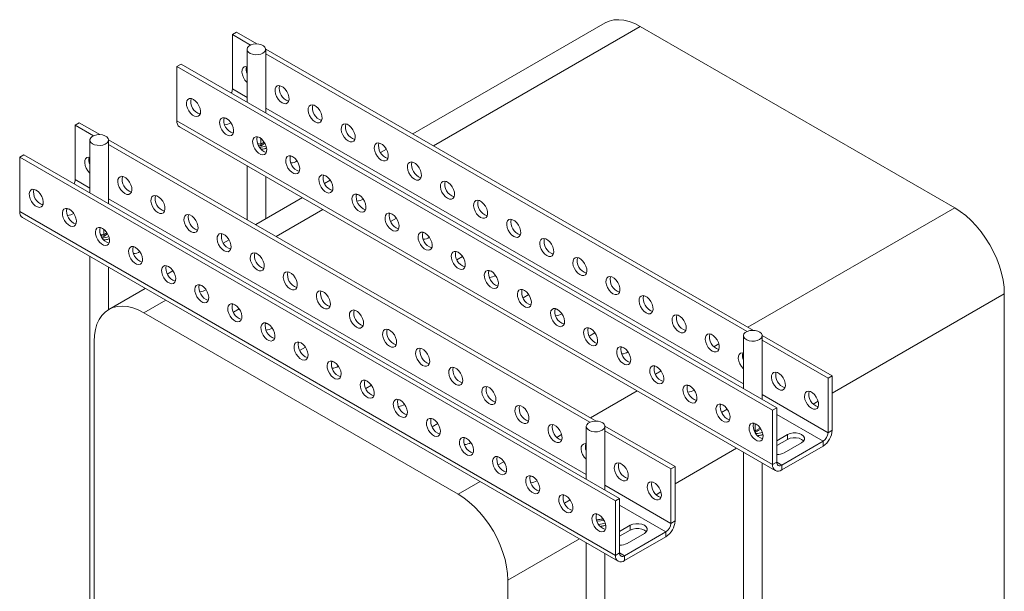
# Model space of a CAD drawing. Header units: millimetres. Extents: x -87 to 911, y -2003 to -50.
# Tile 3 of 7: x -34 to 387, y -1374 to -1130. Entities that reach past the tile are written whole.
import ezdxf

# ---------------------------------------------------------------- set-up
doc = ezdxf.new("R2010")
doc.units = ezdxf.units.MM

msp = doc.modelspace()

# ---------------------------------------------------------------- linework, layer by layer
at = {"color": 7, "linetype": 'Continuous', "lineweight": 15}
for p, q in [((216.64, -1131.32), (134.47, -1178.76)), ((57.33, -1136.27), (59.1, -1135.25)), ((67.83, -1140.29), (59.1, -1135.25)), ((365.99, -1210.37), (231.64, -1132.81)), ((65.13, -1140.78), (57.33, -1136.27)), ((57.33, -1159.55), (57.33, -1136.27)), ((63.59, -1142.6), (63.59, -1165.19)), ((279.97, -1262.76), (71.58, -1142.46)), ((71.59, -1169.81), (71.59, -1142.6)), ((277.26, -1263.24), (71.59, -1144.5)), ((33.65, -1149.95), (35.41, -1148.93)), ((288.2, -1296.9), (33.65, -1149.95)), ((33.65, -1149.95), (33.65, -1173.22)), ((289.97, -1295.88), (35.41, -1148.93)), ((288.2, -1320.17), (33.65, -1173.22)), ((43.08, -1170.23), (43.66, -1169.89)), ((53.75, -1172), (54.67, -1172.1)), ((-9.84, -1175.05), (-8.07, -1174.03)), ((-2.04, -1179.56), (-9.84, -1175.05)), ((-9.84, -1198.32), (-9.84, -1175.05)), ((0.66, -1179.07), (-8.07, -1174.03)), ((34.79, -1175.74), (289.34, -1322.69)), ((-3.59, -1181.38), (-3.59, -1203.97)), ((212.79, -1301.53), (4.4, -1181.24)), ((4.41, -1208.59), (4.41, -1181.38)), ((69.53, -1183.17), (69.53, -1180.72)), ((210.09, -1302.02), (4.41, -1183.28)), ((123.13, -1185.31), (120.64, -1186.74)), ((-33.53, -1188.73), (-31.76, -1187.71)), ((221.03, -1335.68), (-33.53, -1188.73)), ((-33.53, -1188.73), (-33.53, -1212)), ((222.8, -1334.66), (-31.76, -1187.71)), ((82.03, -1188.33), (82.96, -1188.42)), ((63.59, -1192.37), (63.59, -1215.4)), ((71.59, -1215.06), (71.59, -1196.98)), ((96.68, -1199.9), (99.13, -1198.48)), ((87.24, -1206.02), (67.29, -1217.54)), ((110.31, -1204.65), (111.24, -1204.75)), ((-24.1, -1209.01), (-23.51, -1208.67)), ((-13.43, -1210.78), (-12.5, -1210.88)), ((221.03, -1358.95), (-33.53, -1212)), ((-32.39, -1214.52), (222.17, -1361.47)), ((124.96, -1216.23), (127.41, -1214.81)), ((2.35, -1221.95), (2.35, -1219.5)), ((55.95, -1224.09), (53.47, -1225.52)), ((138.6, -1220.98), (139.53, -1221.08)), ((14.85, -1227.11), (15.78, -1227.2)), ((-3.59, -1231.14), (-3.59, -1435.87)), ((153.25, -1232.56), (155.7, -1231.14)), ((4.41, -1253.84), (4.41, -1235.76)), ((29.51, -1238.68), (31.95, -1237.26)), ((166.88, -1237.31), (167.81, -1237.41)), ((20.07, -1244.8), (4.51, -1253.78)), ((43.14, -1243.43), (44.07, -1243.53)), ((181.53, -1248.88), (183.98, -1247.47)), ((387.2, -1402.25), (387.2, -1247.11)), ((57.79, -1255.01), (60.24, -1253.59)), ((195.17, -1253.64), (196.09, -1253.74)), ((153.85, -1332.83), (19.5, -1255.27)), ((71.42, -1259.76), (72.35, -1259.86)), ((209.82, -1265.21), (212.27, -1263.8)), ((275.72, -1265.06), (275.72, -1287.65)), ((313.66, -1282.21), (283.71, -1264.92)), ((283.72, -1292.27), (283.72, -1265.06)), ((-1.71, -1267.52), (-1.71, -1422.66)), ((86.07, -1271.33), (88.52, -1269.92)), ((223.45, -1269.97), (224.38, -1270.07)), ((311.89, -1283.23), (283.72, -1266.96)), ((99.71, -1276.09), (100.64, -1276.19)), ((238.1, -1281.54), (240.55, -1280.13)), ((311.89, -1283.23), (313.66, -1282.21)), ((311.89, -1306.5), (311.89, -1283.23)), ((313.66, -1305.48), (313.66, -1282.21)), ((114.36, -1287.66), (116.81, -1286.25)), ((251.74, -1286.3), (252.66, -1286.39)), ((127.99, -1292.42), (128.92, -1292.52)), ((288.2, -1296.9), (289.97, -1295.88)), ((289.97, -1295.88), (289.97, -1319.15)), ((266.39, -1297.87), (268.84, -1296.45)), ((288.2, -1296.9), (288.2, -1320.17)), ((142.64, -1303.99), (145.09, -1302.58)), ((208.54, -1303.84), (208.54, -1326.43)), ((246.49, -1320.99), (216.54, -1303.7)), ((216.54, -1331.05), (216.54, -1303.84)), ((280.68, -1305.75), (280.68, -1302.6)), ((244.72, -1322.01), (216.54, -1305.74)), ((294.57, -1307.32), (289.97, -1309.97)), ((294.57, -1309.36), (294.57, -1307.32)), ((311.89, -1306.5), (313.66, -1305.48)), ((156.28, -1308.75), (157.2, -1308.85)), ((289.97, -1312.01), (294.57, -1309.36)), ((292.09, -1320.38), (309.77, -1310.17)), ((292.09, -1322.42), (309.77, -1312.21)), ((293.15, -1315.07), (300.58, -1310.79)), ((309.77, -1312.21), (309.77, -1310.17)), ((275.72, -1314.83), (275.72, -1519.55)), ((170.93, -1320.32), (173.38, -1318.91)), ((244.72, -1322.01), (246.49, -1320.99)), ((246.49, -1344.26), (246.49, -1320.99)), ((283.72, -1524.17), (283.72, -1319.44)), ((288.2, -1320.17), (289.97, -1319.15)), ((292.09, -1320.38), (292.09, -1322.42)), ((184.56, -1325.07), (185.49, -1325.17)), ((244.72, -1345.28), (244.72, -1322.01)), ((199.21, -1336.65), (201.66, -1335.23)), ((221.03, -1335.68), (222.8, -1334.66)), ((221.03, -1335.68), (221.03, -1358.95)), ((222.8, -1334.66), (222.8, -1357.93)), ((227.39, -1346.1), (222.8, -1348.75)), ((227.39, -1348.14), (227.39, -1346.1)), ((244.72, -1345.28), (246.49, -1344.26)), ((222.8, -1350.79), (227.39, -1348.14)), ((224.92, -1359.16), (242.6, -1348.95)), ((225.98, -1353.85), (233.4, -1349.56)), ((242.6, -1350.99), (242.6, -1348.95)), ((208.54, -1353.61), (208.54, -1558.33)), ((224.92, -1361.2), (242.6, -1350.99)), ((216.54, -1562.95), (216.54, -1358.22)), ((221.03, -1358.95), (222.8, -1357.93)), ((224.92, -1359.16), (224.92, -1361.2)), ((175.07, -1524.71), (175.07, -1369.57))]:
    msp.add_line(p, q, dxfattribs=at)
at = {"color": 8, "linetype": 'Continuous', "lineweight": 15}
for p, q in [((231.64, -1132.81), (143.25, -1183.83)), ((63.59, -1163.16), (57.33, -1159.55)), ((275.72, -1285.62), (71.59, -1167.77)), ((69.53, -1183.17), (70.86, -1182.26)), ((68.15, -1182.85), (69.53, -1183.17)), ((71.17, -1182.68), (69.63, -1183.8)), ((-3.59, -1201.93), (-9.84, -1198.32)), ((208.54, -1324.4), (4.41, -1206.55)), ((96.03, -1211.09), (76.08, -1222.61)), ((277.6, -1261.39), (365.99, -1210.37)), ((0.97, -1221.63), (2.35, -1221.95)), ((2.35, -1221.95), (3.69, -1221.04)), ((3.99, -1221.46), (2.46, -1222.58)), ((387.2, -1247.11), (313.66, -1289.56)), ((28.85, -1249.87), (19.5, -1255.27)), ((263.12, -1269.75), (265.21, -1268.54)), ((210.43, -1300.17), (230.38, -1288.65)), ((311.89, -1306.5), (283.72, -1290.23)), ((307.64, -1293.04), (305.54, -1294.25)), ((309.77, -1310.17), (289.97, -1298.74)), ((195.94, -1308.53), (198.04, -1307.32)), ((280.41, -1305.66), (280.68, -1305.75)), ((280.68, -1305.75), (282.88, -1304.56)), ((272.81, -1313.15), (246.49, -1328.34)), ((292.09, -1320.38), (289.97, -1319.15)), ((153.85, -1332.83), (163.2, -1327.43)), ((244.72, -1345.28), (216.54, -1329.01)), ((240.46, -1331.82), (238.37, -1333.03)), ((242.6, -1348.95), (222.8, -1337.52)), ((216.18, -1344.06), (213.17, -1344.28)), ((205.63, -1351.93), (175.07, -1369.57)), ((224.92, -1359.16), (222.8, -1357.93))]:
    msp.add_line(p, q, dxfattribs=at)
at = {"color": 7, "linetype": 'Continuous', "lineweight": 15, "flags": 128}
for points in [[(216.64, -1131.32), (218.41, -1130.52), (220.35, -1130.05), (222.43, -1129.92), (224.63, -1130.14), (226.92, -1130.7), (229.26, -1131.59), (231.64, -1132.81)], [(70.42, -1144.23), (69.46, -1144.64), (68.33, -1144.87), (67.14, -1144.89), (65.99, -1144.72), (64.98, -1144.35), (64.2, -1143.83), (63.72, -1143.2), (63.59, -1142.51), (63.81, -1141.84), (64.37, -1141.23), (65.21, -1140.74), (66.27, -1140.42), (67.44, -1140.29), (68.62, -1140.37), (69.72, -1140.64), (70.62, -1141.09), (71.25, -1141.68), (71.56, -1142.34), (71.52, -1143.03), (71.12, -1143.68), (70.42, -1144.23)], [(63.59, -1150.02), (63.1, -1149.95), (62.36, -1150.1), (61.8, -1150.59), (61.48, -1151.37), (61.41, -1152.36), (61.61, -1153.48), (62.06, -1154.64), (62.71, -1155.72), (63.52, -1156.63), (63.59, -1156.7)], [(78.55, -1165.46), (79.43, -1165.82), (80.24, -1165.84), (80.9, -1165.51), (81.34, -1164.88), (81.54, -1163.98), (81.48, -1162.91), (81.15, -1161.76), (80.59, -1160.63), (79.85, -1159.62), (79, -1158.82), (78.1, -1158.3), (77.24, -1158.11), (76.5, -1158.27), (75.94, -1158.76), (75.62, -1159.53), (75.55, -1160.52), (75.75, -1161.65), (76.2, -1162.8), (76.85, -1163.88), (77.66, -1164.8), (78.55, -1165.46)], [(40.72, -1164.03), (41.6, -1164.7), (42.41, -1165.61), (43.07, -1166.7), (43.51, -1167.85), (43.71, -1168.97), (43.65, -1169.97), (43.32, -1170.74), (42.76, -1171.23), (42.02, -1171.38), (41.17, -1171.19), (40.27, -1170.68), (39.41, -1169.88), (38.67, -1168.87), (38.11, -1167.74), (37.79, -1166.58), (37.72, -1165.51), (37.92, -1164.62), (38.37, -1163.98), (39.02, -1163.66), (39.83, -1163.68), (40.72, -1164.03)], [(92.69, -1173.63), (93.58, -1173.98), (94.38, -1174), (95.04, -1173.68), (95.49, -1173.04), (95.69, -1172.15), (95.62, -1171.08), (95.29, -1169.92), (94.73, -1168.79), (93.99, -1167.78), (93.14, -1166.98), (92.24, -1166.47), (91.39, -1166.28), (90.65, -1166.43), (90.09, -1166.92), (89.76, -1167.69), (89.69, -1168.69), (89.89, -1169.81), (90.34, -1170.96), (91, -1172.05), (91.8, -1172.96), (92.69, -1173.63)], [(54.86, -1172.2), (55.75, -1172.86), (56.55, -1173.78), (57.21, -1174.86), (57.66, -1176.01), (57.86, -1177.14), (57.79, -1178.13), (57.46, -1178.91), (56.9, -1179.39), (56.16, -1179.55), (55.31, -1179.36), (54.41, -1178.84), (53.56, -1178.04), (52.82, -1177.03), (52.26, -1175.9), (51.93, -1174.75), (51.86, -1173.68), (52.06, -1172.79), (52.51, -1172.15), (53.17, -1171.82), (53.97, -1171.84), (54.86, -1172.2)], [(106.83, -1181.79), (107.72, -1182.15), (108.52, -1182.17), (109.18, -1181.84), (109.63, -1181.2), (109.83, -1180.31), (109.76, -1179.24), (109.43, -1178.09), (108.88, -1176.96), (108.14, -1175.95), (107.28, -1175.15), (106.38, -1174.63), (105.53, -1174.44), (104.79, -1174.6), (104.23, -1175.08), (103.9, -1175.86), (103.83, -1176.85), (104.03, -1177.97), (104.48, -1179.13), (105.14, -1180.21), (105.95, -1181.13), (106.83, -1181.79)], [(1.94, -1183.51), (2.96, -1183.16), (3.76, -1182.64), (4.26, -1182.02), (4.41, -1181.34), (4.21, -1180.66), (3.68, -1180.04), (2.85, -1179.55), (1.81, -1179.21), (0.64, -1179.07), (-0.55, -1179.14), (-1.65, -1179.4), (-2.57, -1179.84), (-3.22, -1180.41), (-3.55, -1181.08), (-3.53, -1181.76), (-3.16, -1182.42), (-2.47, -1182.98), (-1.52, -1183.4), (-0.41, -1183.64), (0.78, -1183.68), (1.94, -1183.51)], [(69, -1180.36), (69.89, -1181.03), (70.69, -1181.94), (71.35, -1183.02), (71.8, -1184.18), (72, -1185.3), (71.93, -1186.3), (71.6, -1187.07), (71.05, -1187.56), (70.31, -1187.71), (69.45, -1187.52), (68.55, -1187), (67.7, -1186.21), (66.96, -1185.2), (66.4, -1184.06), (66.07, -1182.91), (66, -1181.84), (66.2, -1180.95), (66.65, -1180.31), (67.31, -1179.99), (68.12, -1180), (69, -1180.36)], [(120.97, -1189.96), (121.86, -1190.31), (122.67, -1190.33), (123.32, -1190.01), (123.77, -1189.37), (123.97, -1188.47), (123.9, -1187.4), (123.58, -1186.25), (123.02, -1185.12), (122.28, -1184.11), (121.42, -1183.31), (120.53, -1182.8), (119.67, -1182.61), (118.93, -1182.76), (118.37, -1183.25), (118.04, -1184.02), (117.98, -1185.01), (118.18, -1186.14), (118.62, -1187.29), (119.28, -1188.38), (120.09, -1189.29), (120.97, -1189.96)], [(-3.59, -1188.8), (-4.07, -1188.73), (-4.81, -1188.88), (-5.37, -1189.37), (-5.7, -1190.14), (-5.77, -1191.14), (-5.57, -1192.26), (-5.12, -1193.42), (-4.46, -1194.5), (-3.66, -1195.41), (-3.59, -1195.48)], [(83.14, -1188.53), (84.03, -1189.19), (84.84, -1190.11), (85.49, -1191.19), (85.94, -1192.34), (86.14, -1193.47), (86.07, -1194.46), (85.75, -1195.23), (85.19, -1195.72), (84.45, -1195.88), (83.59, -1195.69), (82.7, -1195.17), (81.84, -1194.37), (81.1, -1193.36), (80.54, -1192.23), (80.21, -1191.08), (80.15, -1190.01), (80.35, -1189.11), (80.79, -1188.48), (81.45, -1188.15), (82.26, -1188.17), (83.14, -1188.53)], [(135.12, -1198.12), (136, -1198.48), (136.81, -1198.49), (137.47, -1198.17), (137.91, -1197.53), (138.11, -1196.64), (138.05, -1195.57), (137.72, -1194.42), (137.16, -1193.29), (136.42, -1192.28), (135.56, -1191.48), (134.67, -1190.96), (133.81, -1190.77), (133.07, -1190.93), (132.51, -1191.41), (132.19, -1192.19), (132.12, -1193.18), (132.32, -1194.3), (132.77, -1195.46), (133.42, -1196.54), (134.23, -1197.45), (135.12, -1198.12)], [(11.37, -1204.24), (12.26, -1204.6), (13.07, -1204.62), (13.72, -1204.29), (14.17, -1203.66), (14.37, -1202.76), (14.3, -1201.69), (13.97, -1200.54), (13.42, -1199.41), (12.68, -1198.4), (11.82, -1197.6), (10.92, -1197.08), (10.07, -1196.89), (9.33, -1197.05), (8.77, -1197.53), (8.44, -1198.31), (8.38, -1199.3), (8.57, -1200.43), (9.02, -1201.58), (9.68, -1202.66), (10.49, -1203.58), (11.37, -1204.24)], [(97.29, -1196.69), (98.17, -1197.36), (98.98, -1198.27), (99.64, -1199.35), (100.08, -1200.51), (100.28, -1201.63), (100.22, -1202.62), (99.89, -1203.4), (99.33, -1203.88), (98.59, -1204.04), (97.73, -1203.85), (96.84, -1203.33), (95.98, -1202.53), (95.24, -1201.52), (94.68, -1200.39), (94.36, -1199.24), (94.29, -1198.17), (94.49, -1197.28), (94.94, -1196.64), (95.59, -1196.32), (96.4, -1196.33), (97.29, -1196.69)], [(149.26, -1206.28), (150.14, -1206.64), (150.95, -1206.66), (151.61, -1206.33), (152.06, -1205.7), (152.25, -1204.8), (152.19, -1203.73), (151.86, -1202.58), (151.3, -1201.45), (150.56, -1200.44), (149.71, -1199.64), (148.81, -1199.12), (147.95, -1198.93), (147.21, -1199.09), (146.66, -1199.58), (146.33, -1200.35), (146.26, -1201.34), (146.46, -1202.47), (146.91, -1203.62), (147.57, -1204.7), (148.37, -1205.62), (149.26, -1206.28)], [(-26.46, -1202.81), (-25.57, -1203.48), (-24.77, -1204.39), (-24.11, -1205.48), (-23.66, -1206.63), (-23.46, -1207.75), (-23.53, -1208.75), (-23.86, -1209.52), (-24.41, -1210.01), (-25.15, -1210.16), (-26.01, -1209.97), (-26.91, -1209.46), (-27.76, -1208.66), (-28.5, -1207.65), (-29.06, -1206.52), (-29.39, -1205.36), (-29.45, -1204.29), (-29.26, -1203.4), (-28.81, -1202.76), (-28.15, -1202.44), (-27.34, -1202.46), (-26.46, -1202.81)], [(25.51, -1212.41), (26.4, -1212.76), (27.21, -1212.78), (27.86, -1212.46), (28.31, -1211.82), (28.51, -1210.93), (28.44, -1209.86), (28.12, -1208.7), (27.56, -1207.57), (26.82, -1206.56), (25.96, -1205.76), (25.07, -1205.25), (24.21, -1205.06), (23.47, -1205.21), (22.91, -1205.7), (22.58, -1206.47), (22.52, -1207.47), (22.72, -1208.59), (23.16, -1209.74), (23.82, -1210.83), (24.63, -1211.74), (25.51, -1212.41)], [(111.43, -1204.85), (112.31, -1205.52), (113.12, -1206.43), (113.78, -1207.52), (114.23, -1208.67), (114.42, -1209.79), (114.36, -1210.79), (114.03, -1211.56), (113.47, -1212.05), (112.73, -1212.2), (111.88, -1212.01), (110.98, -1211.5), (110.12, -1210.7), (109.38, -1209.69), (108.83, -1208.56), (108.5, -1207.4), (108.43, -1206.33), (108.63, -1205.44), (109.08, -1204.8), (109.73, -1204.48), (110.54, -1204.5), (111.43, -1204.85)], [(163.4, -1214.45), (164.29, -1214.8), (165.09, -1214.82), (165.75, -1214.5), (166.2, -1213.86), (166.4, -1212.97), (166.33, -1211.9), (166, -1210.74), (165.44, -1209.61), (164.7, -1208.6), (163.85, -1207.8), (162.95, -1207.29), (162.1, -1207.1), (161.36, -1207.25), (160.8, -1207.74), (160.47, -1208.51), (160.4, -1209.51), (160.6, -1210.63), (161.05, -1211.78), (161.71, -1212.87), (162.51, -1213.78), (163.4, -1214.45)], [(-12.32, -1210.98), (-11.43, -1211.64), (-10.62, -1212.56), (-9.97, -1213.64), (-9.52, -1214.79), (-9.32, -1215.92), (-9.39, -1216.91), (-9.71, -1217.68), (-10.27, -1218.17), (-11.01, -1218.33), (-11.87, -1218.14), (-12.76, -1217.62), (-13.62, -1216.82), (-14.36, -1215.81), (-14.92, -1214.68), (-15.25, -1213.53), (-15.31, -1212.46), (-15.11, -1211.56), (-14.67, -1210.93), (-14.01, -1210.6), (-13.2, -1210.62), (-12.32, -1210.98)], [(365.99, -1210.37), (368.36, -1211.89), (370.71, -1213.71), (372.99, -1215.79), (375.19, -1218.11), (377.27, -1220.64), (379.21, -1223.35), (380.99, -1226.2), (382.57, -1229.16), (383.95, -1232.2), (385.1, -1235.27), (386.01, -1238.33), (386.67, -1241.35), (387.07, -1244.29), (387.2, -1247.11)], [(39.66, -1220.57), (40.54, -1220.93), (41.35, -1220.95), (42.01, -1220.62), (42.45, -1219.98), (42.65, -1219.09), (42.59, -1218.02), (42.26, -1216.87), (41.7, -1215.74), (40.96, -1214.73), (40.1, -1213.93), (39.21, -1213.41), (38.35, -1213.22), (37.61, -1213.38), (37.05, -1213.86), (36.73, -1214.64), (36.66, -1215.63), (36.86, -1216.75), (37.31, -1217.91), (37.96, -1218.99), (38.77, -1219.91), (39.66, -1220.57)], [(125.57, -1213.02), (126.46, -1213.68), (127.26, -1214.6), (127.92, -1215.68), (128.37, -1216.84), (128.57, -1217.96), (128.5, -1218.95), (128.17, -1219.73), (127.61, -1220.21), (126.87, -1220.37), (126.02, -1220.18), (125.12, -1219.66), (124.27, -1218.86), (123.53, -1217.85), (122.97, -1216.72), (122.64, -1215.57), (122.57, -1214.5), (122.77, -1213.61), (123.22, -1212.97), (123.88, -1212.64), (124.68, -1212.66), (125.57, -1213.02)], [(177.54, -1222.61), (178.43, -1222.97), (179.24, -1222.99), (179.89, -1222.66), (180.34, -1222.02), (180.54, -1221.13), (180.47, -1220.06), (180.14, -1218.91), (179.59, -1217.78), (178.85, -1216.77), (177.99, -1215.97), (177.09, -1215.45), (176.24, -1215.26), (175.5, -1215.42), (174.94, -1215.9), (174.61, -1216.68), (174.55, -1217.67), (174.74, -1218.79), (175.19, -1219.95), (175.85, -1221.03), (176.66, -1221.95), (177.54, -1222.61)], [(1.83, -1219.14), (2.71, -1219.81), (3.52, -1220.72), (4.18, -1221.8), (4.62, -1222.96), (4.82, -1224.08), (4.76, -1225.07), (4.43, -1225.85), (3.87, -1226.34), (3.13, -1226.49), (2.27, -1226.3), (1.38, -1225.78), (0.52, -1224.99), (-0.22, -1223.98), (-0.78, -1222.84), (-1.1, -1221.69), (-1.17, -1220.62), (-0.97, -1219.73), (-0.52, -1219.09), (0.13, -1218.77), (0.94, -1218.78), (1.83, -1219.14)], [(53.8, -1228.73), (54.68, -1229.09), (55.49, -1229.11), (56.15, -1228.78), (56.6, -1228.15), (56.8, -1227.25), (56.73, -1226.18), (56.4, -1225.03), (55.84, -1223.9), (55.1, -1222.89), (54.25, -1222.09), (53.35, -1221.57), (52.49, -1221.39), (51.75, -1221.54), (51.2, -1222.03), (50.87, -1222.8), (50.8, -1223.79), (51, -1224.92), (51.45, -1226.07), (52.11, -1227.15), (52.91, -1228.07), (53.8, -1228.73)], [(139.71, -1221.18), (140.6, -1221.85), (141.41, -1222.76), (142.06, -1223.84), (142.51, -1225), (142.71, -1226.12), (142.64, -1227.12), (142.31, -1227.89), (141.76, -1228.38), (141.02, -1228.53), (140.16, -1228.34), (139.26, -1227.83), (138.41, -1227.03), (137.67, -1226.02), (137.11, -1224.89), (136.78, -1223.73), (136.72, -1222.66), (136.91, -1221.77), (137.36, -1221.13), (138.02, -1220.81), (138.83, -1220.82), (139.71, -1221.18)], [(191.68, -1230.78), (192.57, -1231.13), (193.38, -1231.15), (194.03, -1230.83), (194.48, -1230.19), (194.68, -1229.29), (194.61, -1228.22), (194.29, -1227.07), (193.73, -1225.94), (192.99, -1224.93), (192.13, -1224.13), (191.24, -1223.62), (190.38, -1223.43), (189.64, -1223.58), (189.08, -1224.07), (188.75, -1224.84), (188.69, -1225.83), (188.89, -1226.96), (189.33, -1228.11), (189.99, -1229.2), (190.8, -1230.11), (191.68, -1230.78)], [(15.97, -1227.31), (16.85, -1227.97), (17.66, -1228.89), (18.32, -1229.97), (18.77, -1231.12), (18.97, -1232.25), (18.9, -1233.24), (18.57, -1234.01), (18.01, -1234.5), (17.27, -1234.65), (16.42, -1234.47), (15.52, -1233.95), (14.66, -1233.15), (13.92, -1232.14), (13.37, -1231.01), (13.04, -1229.86), (12.97, -1228.79), (13.17, -1227.89), (13.62, -1227.26), (14.28, -1226.93), (15.08, -1226.95), (15.97, -1227.31)], [(67.94, -1236.9), (68.83, -1237.26), (69.63, -1237.27), (70.29, -1236.95), (70.74, -1236.31), (70.94, -1235.42), (70.87, -1234.35), (70.54, -1233.2), (69.98, -1232.06), (69.24, -1231.05), (68.39, -1230.26), (67.49, -1229.74), (66.64, -1229.55), (65.9, -1229.7), (65.34, -1230.19), (65.01, -1230.97), (64.94, -1231.96), (65.14, -1233.08), (65.59, -1234.24), (66.25, -1235.32), (67.05, -1236.23), (67.94, -1236.9)], [(153.85, -1229.35), (154.74, -1230.01), (155.55, -1230.93), (156.2, -1232.01), (156.65, -1233.16), (156.85, -1234.29), (156.78, -1235.28), (156.46, -1236.05), (155.9, -1236.54), (155.16, -1236.7), (154.3, -1236.51), (153.41, -1235.99), (152.55, -1235.19), (151.81, -1234.18), (151.25, -1233.05), (150.92, -1231.9), (150.86, -1230.83), (151.06, -1229.93), (151.5, -1229.3), (152.16, -1228.97), (152.97, -1228.99), (153.85, -1229.35)], [(205.83, -1238.94), (206.71, -1239.3), (207.52, -1239.31), (208.18, -1238.99), (208.62, -1238.35), (208.82, -1237.46), (208.76, -1236.39), (208.43, -1235.24), (207.87, -1234.11), (207.13, -1233.1), (206.27, -1232.3), (205.38, -1231.78), (204.52, -1231.59), (203.78, -1231.75), (203.22, -1232.23), (202.9, -1233.01), (202.83, -1234), (203.03, -1235.12), (203.48, -1236.28), (204.13, -1237.36), (204.94, -1238.27), (205.83, -1238.94)], [(30.11, -1235.47), (31, -1236.13), (31.8, -1237.05), (32.46, -1238.13), (32.91, -1239.29), (33.11, -1240.41), (33.04, -1241.4), (32.71, -1242.18), (32.15, -1242.66), (31.41, -1242.82), (30.56, -1242.63), (29.66, -1242.11), (28.81, -1241.31), (28.07, -1240.3), (27.51, -1239.17), (27.18, -1238.02), (27.11, -1236.95), (27.31, -1236.06), (27.76, -1235.42), (28.42, -1235.09), (29.22, -1235.11), (30.11, -1235.47)], [(82.08, -1245.06), (82.97, -1245.42), (83.78, -1245.44), (84.43, -1245.11), (84.88, -1244.48), (85.08, -1243.58), (85.01, -1242.51), (84.69, -1241.36), (84.13, -1240.23), (83.39, -1239.22), (82.53, -1238.42), (81.64, -1237.9), (80.78, -1237.71), (80.04, -1237.87), (79.48, -1238.36), (79.15, -1239.13), (79.09, -1240.12), (79.29, -1241.25), (79.73, -1242.4), (80.39, -1243.48), (81.2, -1244.4), (82.08, -1245.06)], [(168, -1237.51), (168.88, -1238.18), (169.69, -1239.09), (170.35, -1240.17), (170.79, -1241.33), (170.99, -1242.45), (170.93, -1243.44), (170.6, -1244.22), (170.04, -1244.7), (169.3, -1244.86), (168.44, -1244.67), (167.55, -1244.15), (166.69, -1243.35), (165.95, -1242.34), (165.39, -1241.21), (165.07, -1240.06), (165, -1238.99), (165.2, -1238.1), (165.65, -1237.46), (166.3, -1237.14), (167.11, -1237.15), (168, -1237.51)], [(219.97, -1247.1), (220.85, -1247.46), (221.66, -1247.48), (222.32, -1247.15), (222.77, -1246.52), (222.97, -1245.62), (222.9, -1244.55), (222.57, -1243.4), (222.01, -1242.27), (221.27, -1241.26), (220.42, -1240.46), (219.52, -1239.94), (218.66, -1239.75), (217.92, -1239.91), (217.37, -1240.4), (217.04, -1241.17), (216.97, -1242.16), (217.17, -1243.29), (217.62, -1244.44), (218.28, -1245.52), (219.08, -1246.44), (219.97, -1247.1)], [(44.25, -1243.63), (45.14, -1244.3), (45.95, -1245.21), (46.6, -1246.3), (47.05, -1247.45), (47.25, -1248.57), (47.18, -1249.57), (46.86, -1250.34), (46.3, -1250.83), (45.56, -1250.98), (44.7, -1250.79), (43.8, -1250.28), (42.95, -1249.48), (42.21, -1248.47), (41.65, -1247.34), (41.32, -1246.18), (41.26, -1245.11), (41.46, -1244.22), (41.9, -1243.58), (42.56, -1243.26), (43.37, -1243.28), (44.25, -1243.63)], [(182.14, -1245.67), (183.02, -1246.34), (183.83, -1247.25), (184.49, -1248.34), (184.94, -1249.49), (185.14, -1250.62), (185.07, -1251.61), (184.74, -1252.38), (184.18, -1252.87), (183.44, -1253.02), (182.59, -1252.83), (181.69, -1252.32), (180.83, -1251.52), (180.09, -1250.51), (179.54, -1249.38), (179.21, -1248.23), (179.14, -1247.16), (179.34, -1246.26), (179.79, -1245.62), (180.45, -1245.3), (181.25, -1245.32), (182.14, -1245.67)], [(96.23, -1253.23), (97.11, -1253.58), (97.92, -1253.6), (98.57, -1253.28), (99.02, -1252.64), (99.22, -1251.75), (99.15, -1250.68), (98.83, -1249.52), (98.27, -1248.39), (97.53, -1247.38), (96.67, -1246.58), (95.78, -1246.07), (94.92, -1245.88), (94.18, -1246.03), (93.62, -1246.52), (93.3, -1247.29), (93.23, -1248.29), (93.43, -1249.41), (93.88, -1250.56), (94.53, -1251.65), (95.34, -1252.56), (96.23, -1253.23)], [(234.11, -1255.27), (235, -1255.63), (235.8, -1255.64), (236.46, -1255.32), (236.91, -1254.68), (237.11, -1253.79), (237.04, -1252.72), (236.71, -1251.57), (236.15, -1250.43), (235.41, -1249.42), (234.56, -1248.62), (233.66, -1248.11), (232.81, -1247.92), (232.07, -1248.07), (231.51, -1248.56), (231.18, -1249.33), (231.11, -1250.33), (231.31, -1251.45), (231.76, -1252.61), (232.42, -1253.69), (233.23, -1254.6), (234.11, -1255.27)], [(19.5, -1255.27), (17.13, -1254.05), (14.78, -1253.16), (12.5, -1252.6), (10.3, -1252.38), (8.22, -1252.51), (6.28, -1252.98), (4.5, -1253.79), (2.92, -1254.92), (1.54, -1256.36), (0.39, -1258.1), (-0.52, -1260.12), (-1.18, -1262.38), (-1.58, -1264.85), (-1.71, -1267.52)], [(58.39, -1251.8), (59.28, -1252.46), (60.09, -1253.38), (60.74, -1254.46), (61.19, -1255.61), (61.39, -1256.74), (61.32, -1257.73), (61, -1258.51), (60.44, -1258.99), (59.7, -1259.15), (58.84, -1258.96), (57.95, -1258.44), (57.09, -1257.64), (56.35, -1256.63), (55.79, -1255.5), (55.46, -1254.35), (55.4, -1253.28), (55.6, -1252.38), (56.05, -1251.75), (56.7, -1251.42), (57.51, -1251.44), (58.39, -1251.8)], [(196.28, -1253.84), (197.17, -1254.5), (197.97, -1255.42), (198.63, -1256.5), (199.08, -1257.66), (199.28, -1258.78), (199.21, -1259.77), (198.88, -1260.55), (198.32, -1261.03), (197.58, -1261.19), (196.73, -1261), (195.83, -1260.48), (194.98, -1259.68), (194.24, -1258.67), (193.68, -1257.54), (193.35, -1256.39), (193.28, -1255.32), (193.48, -1254.43), (193.93, -1253.79), (194.59, -1253.46), (195.39, -1253.48), (196.28, -1253.84)], [(110.37, -1261.39), (111.25, -1261.75), (112.06, -1261.77), (112.72, -1261.44), (113.16, -1260.8), (113.36, -1259.91), (113.3, -1258.84), (112.97, -1257.69), (112.41, -1256.56), (111.67, -1255.55), (110.82, -1254.75), (109.92, -1254.23), (109.06, -1254.04), (108.32, -1254.2), (107.76, -1254.68), (107.44, -1255.46), (107.37, -1256.45), (107.57, -1257.57), (108.02, -1258.73), (108.67, -1259.81), (109.48, -1260.73), (110.37, -1261.39)], [(248.25, -1263.43), (249.14, -1263.79), (249.95, -1263.81), (250.6, -1263.48), (251.05, -1262.84), (251.25, -1261.95), (251.18, -1260.88), (250.86, -1259.73), (250.3, -1258.6), (249.56, -1257.59), (248.7, -1256.79), (247.81, -1256.27), (246.95, -1256.08), (246.21, -1256.24), (245.65, -1256.72), (245.32, -1257.5), (245.26, -1258.49), (245.46, -1259.61), (245.9, -1260.77), (246.56, -1261.85), (247.37, -1262.77), (248.25, -1263.43)], [(72.54, -1259.96), (73.42, -1260.63), (74.23, -1261.54), (74.89, -1262.62), (75.33, -1263.78), (75.53, -1264.9), (75.47, -1265.9), (75.14, -1266.67), (74.58, -1267.16), (73.84, -1267.31), (72.98, -1267.12), (72.09, -1266.6), (71.23, -1265.81), (70.49, -1264.8), (69.93, -1263.66), (69.61, -1262.51), (69.54, -1261.44), (69.74, -1260.55), (70.19, -1259.91), (70.84, -1259.59), (71.65, -1259.6), (72.54, -1259.96)], [(124.51, -1269.56), (125.4, -1269.91), (126.2, -1269.93), (126.86, -1269.61), (127.31, -1268.97), (127.51, -1268.07), (127.44, -1267), (127.11, -1265.85), (126.55, -1264.72), (125.81, -1263.71), (124.96, -1262.91), (124.06, -1262.39), (123.21, -1262.21), (122.47, -1262.36), (121.91, -1262.85), (121.58, -1263.62), (121.51, -1264.61), (121.71, -1265.74), (122.16, -1266.89), (122.82, -1267.98), (123.62, -1268.89), (124.51, -1269.56)], [(210.42, -1262), (211.31, -1262.67), (212.12, -1263.58), (212.77, -1264.67), (213.22, -1265.82), (213.42, -1266.94), (213.35, -1267.94), (213.03, -1268.71), (212.47, -1269.2), (211.73, -1269.35), (210.87, -1269.16), (209.97, -1268.65), (209.12, -1267.85), (208.38, -1266.84), (207.82, -1265.71), (207.49, -1264.55), (207.43, -1263.48), (207.63, -1262.59), (208.07, -1261.95), (208.73, -1261.63), (209.54, -1261.65), (210.42, -1262)], [(262.4, -1271.6), (263.28, -1271.95), (264.09, -1271.97), (264.74, -1271.65), (265.19, -1271.01), (265.39, -1270.12), (265.33, -1269.05), (265, -1267.89), (264.44, -1266.76), (263.7, -1265.75), (262.84, -1264.95), (261.95, -1264.44), (261.09, -1264.25), (260.35, -1264.4), (259.79, -1264.89), (259.47, -1265.66), (259.4, -1266.66), (259.6, -1267.78), (260.05, -1268.93), (260.7, -1270.02), (261.51, -1270.93), (262.4, -1271.6)], [(282.55, -1266.69), (283.26, -1266.14), (283.65, -1265.49), (283.69, -1264.8), (283.39, -1264.14), (282.75, -1263.55), (281.85, -1263.11), (280.75, -1262.83), (279.57, -1262.75), (278.4, -1262.88), (277.34, -1263.2), (276.5, -1263.69), (275.94, -1264.3), (275.72, -1264.97), (275.86, -1265.66), (276.33, -1266.29), (277.11, -1266.81), (278.12, -1267.18), (279.27, -1267.35), (280.46, -1267.33), (281.59, -1267.1), (282.55, -1266.69)], [(86.68, -1268.13), (87.56, -1268.79), (88.37, -1269.71), (89.03, -1270.79), (89.48, -1271.94), (89.68, -1273.07), (89.61, -1274.06), (89.28, -1274.83), (88.72, -1275.32), (87.98, -1275.48), (87.13, -1275.29), (86.23, -1274.77), (85.38, -1273.97), (84.64, -1272.96), (84.08, -1271.83), (83.75, -1270.68), (83.68, -1269.61), (83.88, -1268.71), (84.33, -1268.08), (84.99, -1267.75), (85.79, -1267.77), (86.68, -1268.13)], [(138.65, -1277.72), (139.54, -1278.08), (140.34, -1278.09), (141, -1277.77), (141.45, -1277.13), (141.65, -1276.24), (141.58, -1275.17), (141.25, -1274.02), (140.7, -1272.89), (139.96, -1271.88), (139.1, -1271.08), (138.2, -1270.56), (137.35, -1270.37), (136.61, -1270.53), (136.05, -1271.01), (135.72, -1271.79), (135.65, -1272.78), (135.85, -1273.9), (136.3, -1275.06), (136.96, -1276.14), (137.77, -1277.05), (138.65, -1277.72)], [(224.56, -1270.17), (225.45, -1270.83), (226.26, -1271.75), (226.91, -1272.83), (227.36, -1273.98), (227.56, -1275.11), (227.49, -1276.1), (227.17, -1276.87), (226.61, -1277.36), (225.87, -1277.52), (225.01, -1277.33), (224.12, -1276.81), (223.26, -1276.01), (222.52, -1275), (221.96, -1273.87), (221.64, -1272.72), (221.57, -1271.65), (221.77, -1270.75), (222.22, -1270.12), (222.87, -1269.79), (223.68, -1269.81), (224.56, -1270.17)], [(275.72, -1272.48), (275.23, -1272.41), (274.49, -1272.57), (273.93, -1273.05), (273.61, -1273.83), (273.54, -1274.82), (273.74, -1275.94), (274.19, -1277.1), (274.84, -1278.18), (275.65, -1279.09), (275.72, -1279.16)], [(100.82, -1276.29), (101.71, -1276.96), (102.51, -1277.87), (103.17, -1278.95), (103.62, -1280.11), (103.82, -1281.23), (103.75, -1282.22), (103.42, -1283), (102.87, -1283.48), (102.13, -1283.64), (101.27, -1283.45), (100.37, -1282.93), (99.52, -1282.13), (98.78, -1281.12), (98.22, -1279.99), (97.89, -1278.84), (97.82, -1277.77), (98.02, -1276.88), (98.47, -1276.24), (99.13, -1275.92), (99.94, -1275.93), (100.82, -1276.29)], [(152.79, -1285.88), (153.68, -1286.24), (154.49, -1286.26), (155.14, -1285.93), (155.59, -1285.3), (155.79, -1284.4), (155.72, -1283.33), (155.4, -1282.18), (154.84, -1281.05), (154.1, -1280.04), (153.24, -1279.24), (152.35, -1278.72), (151.49, -1278.53), (150.75, -1278.69), (150.19, -1279.18), (149.86, -1279.95), (149.8, -1280.94), (150, -1282.07), (150.44, -1283.22), (151.1, -1284.3), (151.91, -1285.22), (152.79, -1285.88)], [(238.71, -1278.33), (239.59, -1279), (240.4, -1279.91), (241.06, -1280.99), (241.5, -1282.15), (241.7, -1283.27), (241.64, -1284.26), (241.31, -1285.04), (240.75, -1285.52), (240.01, -1285.68), (239.15, -1285.49), (238.26, -1284.97), (237.4, -1284.17), (236.66, -1283.16), (236.1, -1282.03), (235.78, -1280.88), (235.71, -1279.81), (235.91, -1278.92), (236.36, -1278.28), (237.01, -1277.96), (237.82, -1277.97), (238.71, -1278.33)], [(290.68, -1287.92), (291.57, -1288.28), (292.37, -1288.3), (293.03, -1287.97), (293.48, -1287.34), (293.68, -1286.44), (293.61, -1285.37), (293.28, -1284.22), (292.72, -1283.09), (291.98, -1282.08), (291.13, -1281.28), (290.23, -1280.76), (289.38, -1280.57), (288.64, -1280.73), (288.08, -1281.22), (287.75, -1281.99), (287.68, -1282.98), (287.88, -1284.11), (288.33, -1285.26), (288.99, -1286.34), (289.79, -1287.26), (290.68, -1287.92)], [(114.96, -1284.45), (115.85, -1285.12), (116.66, -1286.03), (117.31, -1287.12), (117.76, -1288.27), (117.96, -1289.39), (117.89, -1290.39), (117.57, -1291.16), (117.01, -1291.65), (116.27, -1291.8), (115.41, -1291.61), (114.52, -1291.1), (113.66, -1290.3), (112.92, -1289.29), (112.36, -1288.16), (112.03, -1287), (111.97, -1285.93), (112.17, -1285.04), (112.61, -1284.4), (113.27, -1284.08), (114.08, -1284.1), (114.96, -1284.45)], [(166.94, -1294.05), (167.82, -1294.4), (168.63, -1294.42), (169.29, -1294.1), (169.73, -1293.46), (169.93, -1292.57), (169.87, -1291.5), (169.54, -1290.34), (168.98, -1289.21), (168.24, -1288.2), (167.38, -1287.4), (166.49, -1286.89), (165.63, -1286.7), (164.89, -1286.85), (164.33, -1287.34), (164.01, -1288.11), (163.94, -1289.11), (164.14, -1290.23), (164.59, -1291.38), (165.24, -1292.47), (166.05, -1293.38), (166.94, -1294.05)], [(252.85, -1286.49), (253.74, -1287.16), (254.54, -1288.07), (255.2, -1289.16), (255.65, -1290.31), (255.85, -1291.44), (255.78, -1292.43), (255.45, -1293.2), (254.89, -1293.69), (254.15, -1293.84), (253.3, -1293.66), (252.4, -1293.14), (251.55, -1292.34), (250.81, -1291.33), (250.25, -1290.2), (249.92, -1289.05), (249.85, -1287.98), (250.05, -1287.08), (250.5, -1286.44), (251.16, -1286.12), (251.96, -1286.14), (252.85, -1286.49)], [(304.82, -1296.09), (305.71, -1296.45), (306.51, -1296.46), (307.17, -1296.14), (307.62, -1295.5), (307.82, -1294.61), (307.75, -1293.54), (307.42, -1292.39), (306.87, -1291.25), (306.13, -1290.24), (305.27, -1289.45), (304.37, -1288.93), (303.52, -1288.74), (302.78, -1288.89), (302.22, -1289.38), (301.89, -1290.15), (301.82, -1291.15), (302.02, -1292.27), (302.47, -1293.43), (303.13, -1294.51), (303.94, -1295.42), (304.82, -1296.09)], [(129.11, -1292.62), (129.99, -1293.28), (130.8, -1294.2), (131.46, -1295.28), (131.9, -1296.44), (132.1, -1297.56), (132.04, -1298.55), (131.71, -1299.33), (131.15, -1299.81), (130.41, -1299.97), (129.55, -1299.78), (128.66, -1299.26), (127.8, -1298.46), (127.06, -1297.45), (126.5, -1296.32), (126.18, -1295.17), (126.11, -1294.1), (126.31, -1293.21), (126.76, -1292.57), (127.41, -1292.24), (128.22, -1292.26), (129.11, -1292.62)], [(181.08, -1302.21), (181.96, -1302.57), (182.77, -1302.59), (183.43, -1302.26), (183.88, -1301.62), (184.07, -1300.73), (184.01, -1299.66), (183.68, -1298.51), (183.12, -1297.38), (182.38, -1296.37), (181.53, -1295.57), (180.63, -1295.05), (179.77, -1294.86), (179.03, -1295.02), (178.48, -1295.5), (178.15, -1296.28), (178.08, -1297.27), (178.28, -1298.39), (178.73, -1299.55), (179.38, -1300.63), (180.19, -1301.55), (181.08, -1302.21)], [(266.99, -1294.66), (267.88, -1295.32), (268.68, -1296.24), (269.34, -1297.32), (269.79, -1298.48), (269.99, -1299.6), (269.92, -1300.59), (269.59, -1301.37), (269.04, -1301.85), (268.3, -1302.01), (267.44, -1301.82), (266.54, -1301.3), (265.69, -1300.5), (264.95, -1299.49), (264.39, -1298.36), (264.06, -1297.21), (263.99, -1296.14), (264.19, -1295.25), (264.64, -1294.61), (265.3, -1294.28), (266.11, -1294.3), (266.99, -1294.66)], [(143.25, -1300.78), (144.13, -1301.45), (144.94, -1302.36), (145.6, -1303.44), (146.05, -1304.6), (146.24, -1305.72), (146.18, -1306.72), (145.85, -1307.49), (145.29, -1307.98), (144.55, -1308.13), (143.7, -1307.94), (142.8, -1307.43), (141.94, -1306.63), (141.2, -1305.62), (140.65, -1304.48), (140.32, -1303.33), (140.25, -1302.26), (140.45, -1301.37), (140.9, -1300.73), (141.55, -1300.41), (142.36, -1300.42), (143.25, -1300.78)], [(195.22, -1310.38), (196.11, -1310.73), (196.91, -1310.75), (197.57, -1310.43), (198.02, -1309.79), (198.22, -1308.89), (198.15, -1307.82), (197.82, -1306.67), (197.26, -1305.54), (196.52, -1304.53), (195.67, -1303.73), (194.77, -1303.22), (193.92, -1303.03), (193.18, -1303.18), (192.62, -1303.67), (192.29, -1304.44), (192.22, -1305.43), (192.42, -1306.56), (192.87, -1307.71), (193.53, -1308.8), (194.33, -1309.71), (195.22, -1310.38)], [(215.37, -1305.47), (214.41, -1305.88), (213.29, -1306.11), (212.1, -1306.13), (210.94, -1305.96), (209.93, -1305.59), (209.16, -1305.07), (208.68, -1304.44), (208.55, -1303.75), (208.77, -1303.08), (209.33, -1302.47), (210.17, -1301.98), (211.22, -1301.66), (212.39, -1301.53), (213.58, -1301.61), (214.67, -1301.88), (215.58, -1302.33), (216.21, -1302.92), (216.52, -1303.58), (216.47, -1304.27), (216.08, -1304.92), (215.37, -1305.47)], [(281.13, -1302.82), (282.02, -1303.49), (282.83, -1304.4), (283.48, -1305.49), (283.93, -1306.64), (284.13, -1307.76), (284.06, -1308.76), (283.74, -1309.53), (283.18, -1310.02), (282.44, -1310.17), (281.58, -1309.98), (280.69, -1309.47), (279.83, -1308.67), (279.09, -1307.66), (278.53, -1306.53), (278.2, -1305.37), (278.14, -1304.3), (278.34, -1303.41), (278.78, -1302.77), (279.44, -1302.45), (280.25, -1302.47), (281.13, -1302.82)], [(300.58, -1310.79), (301.36, -1310.16), (301.77, -1309.43), (301.77, -1308.67), (301.36, -1307.94), (300.58, -1307.32), (299.5, -1306.86), (298.24, -1306.63), (296.91, -1306.63), (295.64, -1306.86), (294.57, -1307.32)], [(157.39, -1308.95), (158.28, -1309.61), (159.08, -1310.53), (159.74, -1311.61), (160.19, -1312.76), (160.39, -1313.89), (160.32, -1314.88), (159.99, -1315.65), (159.43, -1316.14), (158.69, -1316.3), (157.84, -1316.11), (156.94, -1315.59), (156.09, -1314.79), (155.35, -1313.78), (154.79, -1312.65), (154.46, -1311.5), (154.39, -1310.43), (154.59, -1309.53), (155.04, -1308.9), (155.7, -1308.57), (156.5, -1308.59), (157.39, -1308.95)], [(208.54, -1311.26), (208.06, -1311.19), (207.32, -1311.35), (206.76, -1311.83), (206.43, -1312.61), (206.37, -1313.6), (206.56, -1314.72), (207.01, -1315.88), (207.67, -1316.96), (208.48, -1317.87), (208.54, -1317.94)], [(294.57, -1309.36), (295.64, -1308.91), (296.91, -1308.67), (298.24, -1308.67), (299.5, -1308.91), (300.58, -1309.36), (301.36, -1309.98), (301.44, -1310.07)], [(171.53, -1317.11), (172.42, -1317.78), (173.22, -1318.69), (173.88, -1319.77), (174.33, -1320.93), (174.53, -1322.05), (174.46, -1323.04), (174.13, -1323.82), (173.58, -1324.3), (172.84, -1324.46), (171.98, -1324.27), (171.08, -1323.75), (170.23, -1322.95), (169.49, -1321.94), (168.93, -1320.81), (168.6, -1319.66), (168.54, -1318.59), (168.73, -1317.7), (169.18, -1317.06), (169.84, -1316.74), (170.65, -1316.75), (171.53, -1317.11)], [(223.5, -1326.7), (224.39, -1327.06), (225.2, -1327.08), (225.85, -1326.75), (226.3, -1326.12), (226.5, -1325.22), (226.43, -1324.15), (226.11, -1323), (225.55, -1321.87), (224.81, -1320.86), (223.95, -1320.06), (223.06, -1319.54), (222.2, -1319.35), (221.46, -1319.51), (220.9, -1320), (220.57, -1320.77), (220.51, -1321.76), (220.71, -1322.89), (221.15, -1324.04), (221.81, -1325.12), (222.62, -1326.04), (223.5, -1326.7)], [(185.67, -1325.27), (186.56, -1325.94), (187.37, -1326.85), (188.02, -1327.94), (188.47, -1329.09), (188.67, -1330.22), (188.6, -1331.21), (188.28, -1331.98), (187.72, -1332.47), (186.98, -1332.62), (186.12, -1332.43), (185.23, -1331.92), (184.37, -1331.12), (183.63, -1330.11), (183.07, -1328.98), (182.74, -1327.83), (182.68, -1326.75), (182.88, -1325.86), (183.32, -1325.22), (183.98, -1324.9), (184.79, -1324.92), (185.67, -1325.27)], [(237.65, -1334.87), (238.53, -1335.23), (239.34, -1335.24), (240, -1334.92), (240.44, -1334.28), (240.64, -1333.39), (240.58, -1332.32), (240.25, -1331.16), (239.69, -1330.03), (238.95, -1329.02), (238.09, -1328.22), (237.2, -1327.71), (236.34, -1327.52), (235.6, -1327.67), (235.04, -1328.16), (234.72, -1328.93), (234.65, -1329.93), (234.85, -1331.05), (235.3, -1332.2), (235.95, -1333.29), (236.76, -1334.2), (237.65, -1334.87)], [(175.07, -1369.57), (174.93, -1366.75), (174.54, -1363.81), (173.88, -1360.79), (172.97, -1357.73), (171.82, -1354.66), (170.44, -1351.63), (168.85, -1348.66), (167.08, -1345.81), (165.14, -1343.1), (163.06, -1340.57), (160.86, -1338.25), (158.57, -1336.17), (156.23, -1334.35), (153.85, -1332.83)], [(199.82, -1333.44), (200.7, -1334.1), (201.51, -1335.02), (202.17, -1336.1), (202.61, -1337.26), (202.81, -1338.38), (202.75, -1339.37), (202.42, -1340.15), (201.86, -1340.63), (201.12, -1340.79), (200.26, -1340.6), (199.37, -1340.08), (198.51, -1339.28), (197.77, -1338.27), (197.21, -1337.14), (196.89, -1335.99), (196.82, -1334.92), (197.02, -1334.03), (197.47, -1333.39), (198.12, -1333.06), (198.93, -1333.08), (199.82, -1333.44)], [(213.96, -1341.6), (214.84, -1342.27), (215.65, -1343.18), (216.31, -1344.27), (216.76, -1345.42), (216.96, -1346.54), (216.89, -1347.54), (216.56, -1348.31), (216, -1348.8), (215.26, -1348.95), (214.41, -1348.76), (213.51, -1348.25), (212.65, -1347.45), (211.91, -1346.44), (211.36, -1345.31), (211.03, -1344.15), (210.96, -1343.08), (211.16, -1342.19), (211.61, -1341.55), (212.27, -1341.23), (213.07, -1341.25), (213.96, -1341.6)], [(233.4, -1349.56), (234.19, -1348.94), (234.6, -1348.21), (234.6, -1347.45), (234.19, -1346.72), (233.4, -1346.1), (232.33, -1345.64), (231.06, -1345.41), (229.73, -1345.41), (228.47, -1345.64), (227.39, -1346.1)], [(227.39, -1348.14), (228.47, -1347.69), (229.73, -1347.45), (231.06, -1347.45), (232.33, -1347.69), (233.4, -1348.14), (234.19, -1348.76), (234.26, -1348.85)]]:
    msp.add_lwpolyline(points, dxfattribs=at)
at = {"color": 7, "linetype": 'Continuous', "lineweight": 15}
for centre, radius, start, end in [((67.86, -1151.2), 4.67, 164.6988, 203.7691), ((53.12, -1159.41), 4.22, 333.1303, 358.2151), ((83.08, -1159.38), 5.71, 167.4355, 252.5591), ((45.25, -1164.89), 5.71, 167.4355, 252.5591), ((97.22, -1167.54), 5.71, 167.4355, 252.5591), ((36.26, -1173.55), 2.64, 172.7442, 235.9436), ((59.39, -1173.05), 5.71, 167.4355, 252.5591), ((53.75, -1169.36), 5.48, 272.662, 302.5098), ((111.36, -1175.71), 5.71, 167.4355, 252.5591), ((73.53, -1181.22), 5.71, 167.4355, 252.5591), ((125.5, -1183.87), 5.71, 167.4355, 252.5591), ((0.68, -1189.98), 4.67, 164.6988, 203.7691), ((87.67, -1189.38), 5.71, 167.4355, 252.5591), ((82.04, -1185.69), 5.48, 272.662, 302.5098), ((139.64, -1192.03), 5.71, 167.4355, 252.5591), ((-14.06, -1198.19), 4.22, 333.1303, 358.2151), ((15.9, -1198.16), 5.71, 167.4355, 252.5591), ((101.81, -1197.55), 5.71, 167.4355, 252.5591), ((153.79, -1200.2), 5.71, 167.4355, 252.5591), ((-21.93, -1203.67), 5.71, 167.4355, 252.5591), ((30.04, -1206.32), 5.71, 167.4355, 252.5591), ((115.96, -1205.71), 5.71, 167.4355, 252.5591), ((110.32, -1202.02), 5.48, 272.662, 302.5098), ((167.93, -1208.36), 5.71, 167.4355, 252.5591), ((-7.79, -1211.83), 5.71, 167.4355, 252.5591), ((-30.91, -1212.33), 2.64, 172.7442, 235.9436), ((-13.42, -1208.14), 5.48, 272.662, 302.5098), ((44.19, -1214.49), 5.71, 167.4355, 252.5591), ((130.1, -1213.87), 5.71, 167.4355, 252.5591), ((182.07, -1216.53), 5.71, 167.4355, 252.5591), ((6.36, -1220), 5.71, 167.4355, 252.5591), ((58.33, -1222.65), 5.71, 167.4355, 252.5591), ((144.24, -1222.04), 5.71, 167.4355, 252.5591), ((138.61, -1218.35), 5.48, 272.662, 302.5098), ((196.21, -1224.69), 5.71, 167.4355, 252.5591), ((20.5, -1228.16), 5.71, 167.4355, 252.5591), ((14.86, -1224.47), 5.48, 272.662, 302.5098), ((72.47, -1230.81), 5.71, 167.4355, 252.5591), ((158.38, -1230.2), 5.71, 167.4355, 252.5591), ((210.36, -1232.86), 5.71, 167.4355, 252.5591), ((34.64, -1236.32), 5.71, 167.4355, 252.5591), ((86.61, -1238.98), 5.71, 167.4355, 252.5591), ((172.53, -1238.37), 5.71, 167.4355, 252.5591), ((166.89, -1234.68), 5.48, 272.662, 302.5098), ((224.5, -1241.02), 5.71, 167.4355, 252.5591), ((48.78, -1244.49), 5.71, 167.4355, 252.5591), ((186.67, -1246.53), 5.71, 167.4355, 252.5591), ((43.15, -1240.8), 5.48, 272.662, 302.5098), ((100.75, -1247.14), 5.71, 167.4355, 252.5591), ((238.64, -1249.18), 5.71, 167.4355, 252.5591), ((62.92, -1252.65), 5.71, 167.4355, 252.5591), ((200.81, -1254.69), 5.71, 167.4355, 252.5591), ((114.9, -1255.31), 5.71, 167.4355, 252.5591), ((195.17, -1251), 5.48, 272.662, 302.5098), ((252.78, -1257.35), 5.71, 167.4355, 252.5591), ((77.07, -1260.82), 5.71, 167.4355, 252.5591), ((71.43, -1257.13), 5.48, 272.662, 302.5098), ((129.04, -1263.47), 5.71, 167.4355, 252.5591), ((214.95, -1262.86), 5.71, 167.4355, 252.5591), ((266.92, -1265.51), 5.71, 167.4355, 252.5591), ((91.21, -1268.98), 5.71, 167.4355, 252.5591), ((143.18, -1271.63), 5.71, 167.4355, 252.5591), ((229.09, -1271.02), 5.71, 167.4355, 252.5591), ((223.46, -1267.33), 5.48, 272.662, 302.5098), ((279.99, -1273.66), 4.67, 164.6988, 203.7691), ((105.35, -1277.15), 5.71, 167.4355, 252.5591), ((99.72, -1273.46), 5.48, 272.662, 302.5098), ((157.32, -1279.8), 5.71, 167.4355, 252.5591), ((243.24, -1279.19), 5.71, 167.4355, 252.5591), ((295.21, -1281.84), 5.71, 167.4355, 252.5591), ((119.49, -1285.31), 5.71, 167.4355, 252.5591), ((171.46, -1287.96), 5.71, 167.4355, 252.5591), ((257.38, -1287.35), 5.71, 167.4355, 252.5591), ((251.74, -1283.66), 5.48, 272.662, 302.5098), ((309.35, -1290), 5.71, 167.4355, 252.5591), ((133.63, -1293.47), 5.71, 167.4355, 252.5591), ((128, -1289.78), 5.48, 272.662, 302.5098), ((185.61, -1296.13), 5.71, 167.4355, 252.5591), ((271.52, -1295.51), 5.71, 167.4355, 252.5591), ((147.78, -1301.64), 5.71, 167.4355, 252.5591), ((199.75, -1304.29), 5.71, 167.4355, 252.5591), ((285.66, -1303.68), 5.71, 167.4355, 252.5591), ((305.22, -1305.09), 8.45, 302.6055, 357.3945), ((307.29, -1306.29), 4.61, 302.6055, 357.3945), ((161.92, -1309.8), 5.71, 167.4355, 252.5591), ((156.28, -1306.11), 5.48, 272.662, 302.5098), ((212.82, -1312.44), 4.67, 164.6988, 203.7691), ((176.06, -1317.97), 5.71, 167.4355, 252.5591), ((290.23, -1309.5), 6.3, 267.6815, 297.6977), ((228.03, -1320.62), 5.71, 167.4355, 252.5591), ((290.58, -1320.56), 2.4, 170.786, 309.2033), ((291.27, -1319.36), 1.31, 170.786, 309.2033), ((190.2, -1326.13), 5.71, 167.4355, 252.5591), ((184.57, -1322.44), 5.48, 272.662, 302.5098), ((242.18, -1328.78), 5.71, 167.4355, 252.5591), ((204.35, -1334.29), 5.71, 167.4355, 252.5591), ((218.49, -1342.46), 5.71, 167.4355, 252.5591), ((238.04, -1343.87), 8.45, 302.6055, 357.3945), ((240.11, -1345.07), 4.61, 302.6055, 357.3945), ((223.05, -1348.27), 6.3, 267.6815, 297.6977), ((223.4, -1359.34), 2.4, 170.786, 309.2033), ((224.09, -1358.14), 1.31, 170.786, 309.2033)]:
    msp.add_arc(centre, radius, start, end, dxfattribs=at)
at = {"color": 8, "linetype": 'Continuous', "lineweight": 15}
for centre, radius, start, end in [((67.73, -1171.14), 13.37, 275.0337, 287.3159), ((0.56, -1209.92), 13.37, 275.0337, 287.3159), ((279.91, -1293.81), 13.16, 274.9357, 287.414), ((212.72, -1332.51), 13.24, 274.9721, 287.3775)]:
    msp.add_arc(centre, radius, start, end, dxfattribs=at)
for points, knots in [([(69.63, -1183.8), (69.33, -1183.7), (68.91, -1183.56), (68.49, -1183.47), (68.37, -1183.45)], [0, 0, 0, 0, 0.728504, 1, 1, 1, 1]), ([(2.46, -1222.58), (2.15, -1222.48), (1.74, -1222.34), (1.31, -1222.25), (1.2, -1222.23)], [0, 0, 0, 0, 0.728504, 1, 1, 1, 1]), ([(283.18, -1304.98), (283.18, -1304.98), (282.77, -1305.16), (281.94, -1305.63), (281.13, -1306.13), (280.73, -1306.38)], [0, 0, 0, 0, 0.00234, 0.4999, 1, 1, 1, 1]), ([(212.99, -1343.79), (213.27, -1343.73), (214.22, -1343.52), (215.17, -1343.53), (215.85, -1343.54)], [0, 0, 0, 0, 0.288087, 1, 1, 1, 1])]:
    msp.add_open_spline(points, degree=3, knots=knots, dxfattribs=at)
at = {"color": 7, "linetype": 'Continuous', "lineweight": 15}
for points, knots in [([(69.53, -1183.17), (69.53, -1183.22), (69.53, -1183.31), (69.56, -1183.48), (69.59, -1183.64), (69.62, -1183.75), (69.63, -1183.8), (69.63, -1183.8)], [0, 0, 0, 0, 0.236168, 0.471367, 0.732415, 0.993147, 1, 1, 1, 1]), ([(69.65, -1185.34), (69.73, -1185.33), (70.38, -1185.27), (71.15, -1185.09), (71.76, -1184.86), (71.89, -1184.81)], [0, 0, 0, 0, 0.110364, 0.806096, 1, 1, 1, 1]), ([(2.35, -1221.95), (2.36, -1222), (2.36, -1222.09), (2.38, -1222.26), (2.41, -1222.42), (2.44, -1222.53), (2.46, -1222.58), (2.46, -1222.58)], [0, 0, 0, 0, 0.236168, 0.471367, 0.732415, 0.993147, 1, 1, 1, 1]), ([(2.47, -1224.11), (2.56, -1224.11), (3.2, -1224.05), (3.97, -1223.87), (4.58, -1223.64), (4.71, -1223.59)], [0, 0, 0, 0, 0.110364, 0.806096, 1, 1, 1, 1]), ([(280.68, -1305.75), (280.68, -1305.79), (280.68, -1305.89), (280.69, -1306.05), (280.71, -1306.22), (280.72, -1306.33), (280.73, -1306.38), (280.73, -1306.38)], [0, 0, 0, 0, 0.236168, 0.471367, 0.732415, 0.993147, 1, 1, 1, 1]), ([(281.77, -1307.79), (281.91, -1307.78), (282.6, -1307.71), (283.37, -1307.53), (283.93, -1307.31), (284.02, -1307.28)], [0, 0, 0, 0, 0.171658, 0.867565, 1, 1, 1, 1]), ([(215.32, -1346.46), (215.81, -1346.37), (216.35, -1346.27), (216.81, -1346.08), (216.85, -1346.07)], [0, 0, 0, 0, 0.9187964, 1, 1, 1, 1]), ([(214.61, -1346.58), (214.8, -1346.56), (215.05, -1346.53), (215.27, -1346.47), (215.32, -1346.46)], [0, 0, 0, 0, 0.797716, 1, 1, 1, 1])]:
    msp.add_open_spline(points, degree=3, knots=knots, dxfattribs=at)

doc.saveas('drawing.dxf')
